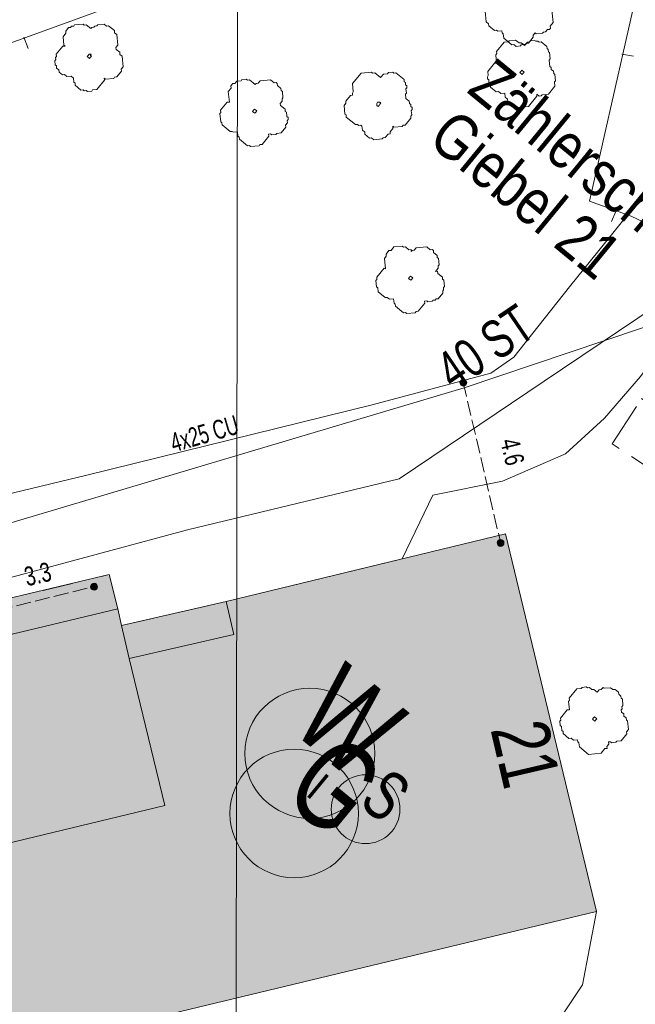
# Model space of a CAD drawing. Header units: metres. Extents: x -740 to 758, y -633 to 854.
# Tile 65 of 256: x -512 to -494, y -68 to -40. Entities that reach past the tile are written whole.
import ezdxf

# ---------------------------------------------------------------- set-up
doc = ezdxf.new("R2010")
doc.units = ezdxf.units.M
doc.header["$MEASUREMENT"] = 0
for name, pattern in [('1248_416', [1.664, 1.248, -0.416]), ('416_125', [0.5408, 0.416, -0.1248]), ('832_832', [1.664, 0.832, -0.832])]:
    doc.linetypes.add(name, pattern=pattern)
for name, color, linetype in [('Gas.LOVION', 7, 'Continuous'), ('Grundkarte.LOVION', 7, 'Continuous'), ('Grundkarte_Text.LOVION', 7, 'Continuous'), ('Strom.LOVION', 7, 'Continuous'), ('StromBemass.LOVION', 7, 'Continuous'), ('ViewBounds.LOVION', 7, 'Continuous'), ('Wasser.LOVION', 7, 'Continuous')]:
    doc.layers.add(name, color=color, linetype=linetype)
doc.styles.add('ERSTELLTER_STIL_1', font='arial.ttf')

msp = doc.modelspace()

# ---------------------------------------------------------------- hatches: boundary and pattern name
at = {"layer": 'Grundkarte.LOVION', "linetype": 'Continuous', "lineweight": 18}
msp.add_hatch(color=9, dxfattribs=at).paths.add_polyline_path([(-531.549, -61.133), (-530.03, -67.605), (-529.365, -67.451), (-528.028, -72.965), (-495.425, -65.137), (-497.963, -54.598), (-505.758, -56.483), (-508.678, -57.153), (-508.782, -56.69), (-509.023, -55.738), (-514.107, -56.945), (-526.726, -59.981)])
at = {"layer": 'StromBemass.LOVION', "linetype": 'Continuous', "lineweight": 13}
for points in [[(-499.069, -50.443), (-499.062, -50.433), (-499.056, -50.423), (-499.052, -50.412), (-499.049, -50.4), (-499.047, -50.388), (-499.047, -50.377), (-499.049, -50.365), (-499.052, -50.354), (-499.056, -50.343), (-499.062, -50.332), (-499.069, -50.323), (-499.077, -50.314), (-499.086, -50.307), (-499.096, -50.3), (-499.107, -50.295), (-499.118, -50.292), (-499.13, -50.29), (-499.141, -50.289), (-499.153, -50.29), (-499.165, -50.292), (-499.176, -50.296), (-499.187, -50.301), (-499.197, -50.307), (-499.206, -50.315), (-499.214, -50.323), (-499.221, -50.333), (-499.226, -50.343), (-499.231, -50.354), (-499.233, -50.366), (-499.235, -50.377), (-499.235, -50.389), (-499.233, -50.401), (-499.23, -50.412), (-499.226, -50.423), (-499.22, -50.433), (-499.213, -50.443), (-499.205, -50.452), (-499.196, -50.459), (-499.186, -50.465), (-499.175, -50.47), (-499.164, -50.474), (-499.153, -50.476), (-499.141, -50.477), (-499.129, -50.476), (-499.117, -50.474), (-499.106, -50.47), (-499.096, -50.465), (-499.086, -50.459), (-499.077, -50.451)], [(-498.029, -54.915), (-498.022, -54.905), (-498.016, -54.895), (-498.012, -54.884), (-498.009, -54.873), (-498.007, -54.861), (-498.007, -54.849), (-498.009, -54.837), (-498.012, -54.826), (-498.016, -54.815), (-498.022, -54.805), (-498.029, -54.795), (-498.037, -54.787), (-498.046, -54.779), (-498.056, -54.773), (-498.067, -54.768), (-498.078, -54.764), (-498.09, -54.762), (-498.101, -54.761), (-498.113, -54.762), (-498.125, -54.764), (-498.136, -54.768), (-498.147, -54.773), (-498.157, -54.78), (-498.166, -54.787), (-498.174, -54.796), (-498.181, -54.805), (-498.186, -54.816), (-498.191, -54.827), (-498.193, -54.838), (-498.195, -54.85), (-498.195, -54.862), (-498.193, -54.873), (-498.19, -54.885), (-498.186, -54.896), (-498.18, -54.906), (-498.173, -54.915), (-498.165, -54.924), (-498.156, -54.932), (-498.146, -54.938), (-498.135, -54.943), (-498.124, -54.946), (-498.113, -54.949), (-498.101, -54.949), (-498.089, -54.949), (-498.078, -54.946), (-498.066, -54.943), (-498.056, -54.938), (-498.046, -54.931), (-498.037, -54.924)], [(-509.374, -56.135), (-509.367, -56.125), (-509.361, -56.114), (-509.357, -56.103), (-509.354, -56.092), (-509.352, -56.08), (-509.352, -56.068), (-509.354, -56.056), (-509.357, -56.044), (-509.361, -56.033), (-509.367, -56.023), (-509.374, -56.013), (-509.383, -56.004), (-509.392, -55.997), (-509.402, -55.99), (-509.413, -55.985), (-509.424, -55.981), (-509.436, -55.979), (-509.448, -55.979), (-509.46, -55.979), (-509.472, -55.982), (-509.483, -55.985), (-509.494, -55.99), (-509.504, -55.997), (-509.513, -56.005), (-509.521, -56.013), (-509.528, -56.023), (-509.534, -56.034), (-509.539, -56.045), (-509.542, -56.056), (-509.543, -56.068), (-509.543, -56.08), (-509.541, -56.092), (-509.538, -56.104), (-509.534, -56.115), (-509.528, -56.125), (-509.521, -56.135), (-509.513, -56.144), (-509.504, -56.151), (-509.493, -56.158), (-509.483, -56.163), (-509.471, -56.166), (-509.459, -56.169), (-509.447, -56.169), (-509.435, -56.169), (-509.424, -56.166), (-509.412, -56.163), (-509.401, -56.157), (-509.391, -56.151), (-509.382, -56.143)]]:
    msp.add_hatch(color=7, dxfattribs=at).paths.add_polyline_path(points)

# ---------------------------------------------------------------- linework, layer by layer
at = {"layer": 'Gas.LOVION', "color": 5, "linetype": 'Continuous', "lineweight": 18}
msp.add_lwpolyline([(-476.437, -50.912), (-476.544, -50.878), (-482.316, -49.122), (-486.721, -47.602), (-492.199, -47.192), (-496.886, -50.34), (-500.934, -53.07), (-506.84, -54.49), (-512.787, -56.091), (-512.749, -56.472), (-512.418, -57.444)], dxfattribs=at)
msp.add_circle((-503.863, -62.4), 1.792, dxfattribs=at)
at = {"layer": 'Grundkarte.LOVION', "color": 8, "linetype": 'Continuous', "lineweight": 18}
for points in [[(-520.793, -44.18), (-493.079, -34.111)], [(-495.543, -72.095), (-493.557, -66.403), (-492.623, -63.563), (-491.663, -60.691), (-488.055, -49.225), (-491.852, -46.966), (-494.454, -45.742), (-495.618, -45.324), (-493.079, -34.111)], [(-511.286, -41.063), (-511.405, -40.75)], [(-494.389, -41.273), (-494.719, -41.217)], [(-495.002, -45.885), (-494.881, -45.607)]]:
    msp.add_lwpolyline(points, dxfattribs=at)
at = {"layer": 'Grundkarte.LOVION', "color": 253, "linetype": 'Continuous', "lineweight": 18}
for points in [[(-519.785, -55.401), (-509.649, -52.962), (-501.684, -51.001), (-498.371, -50.115), (-497.735, -49.669), (-496.182, -47.714), (-492.939, -43.703), (-491.97, -42.13), (-489.986, -38.537), (-483.012, -37.323), (-484.803, -44.09), (-489.278, -42.458), (-491.767, -46.928), (-494.195, -50.21), (-495.204, -51.372), (-496.289, -52.365), (-498.047, -53.128), (-499.989, -53.525), (-500.85, -55.294), (-505.758, -56.483), (-508.678, -57.153), (-508.782, -56.69), (-530.644, -61.931)], [(-528.028, -72.965), (-495.425, -65.137), (-495.816, -67.185), (-498.368, -71.011), (-500.762, -76.151), (-500.839, -76.573), (-500.798, -76.983), (-500.583, -77.375), (-500.926, -77.793), (-502.32, -76.54), (-502.857, -75.883), (-503.835, -72.225), (-506.429, -71.386), (-510.146, -72.37), (-513.318, -73.478)]]:
    msp.add_lwpolyline(points, dxfattribs=at)
at = {"layer": 'Grundkarte.LOVION', "color": 9, "linetype": 'Continuous', "lineweight": 18}
msp.add_lwpolyline([(-496.672, -39.989), (-496.637, -40.34), (-496.717, -40.437), (-496.711, -40.495), (-496.737, -40.527), (-496.796, -40.533), (-496.849, -40.597), (-496.907, -40.603), (-496.934, -40.635), (-497.109, -40.652), (-497.141, -40.626), (-497.194, -40.69), (-497.189, -40.749), (-497.321, -40.91), (-497.379, -40.915), (-497.432, -40.98), (-497.464, -40.953), (-497.523, -40.959), (-497.549, -40.991), (-497.666, -41.002), (-497.73, -40.95), (-497.789, -40.955), (-498.014, -40.77), (-498.025, -40.653), (-498.058, -40.627), (-498.063, -40.568), (-498.18, -40.58), (-498.213, -40.553), (-498.271, -40.559), (-498.432, -40.427), (-498.438, -40.369), (-498.502, -40.316), (-498.53, -40.023)], dxfattribs=at)
for points in [[(-509.165, -41.89), (-509.16, -41.949), (-509.371, -42.206), (-509.488, -42.217), (-509.514, -42.25), (-509.632, -42.261), (-509.664, -42.235), (-509.722, -42.24), (-509.754, -42.214), (-509.813, -42.22), (-509.974, -42.088), (-509.979, -42.029), (-510.011, -42.003), (-510.023, -41.885), (-510.087, -41.833), (-510.204, -41.844), (-510.269, -41.791), (-510.327, -41.797), (-510.424, -41.718), (-510.429, -41.659), (-510.494, -41.606), (-510.499, -41.548), (-510.531, -41.521), (-510.543, -41.404), (-510.516, -41.372), (-510.522, -41.314), (-510.496, -41.281), (-510.501, -41.223), (-510.317, -40.998), (-510.258, -40.992), (-510.29, -40.966), (-510.313, -40.732), (-510.234, -40.635), (-510.24, -40.577), (-510.16, -40.48), (-510.102, -40.474), (-510.075, -40.442), (-510.017, -40.437), (-509.99, -40.404), (-509.756, -40.382), (-509.724, -40.408), (-509.665, -40.402), (-509.537, -40.508), (-509.511, -40.476), (-509.452, -40.47), (-509.426, -40.438), (-509.367, -40.432), (-509.341, -40.4), (-509.165, -40.383), (-509.101, -40.436), (-509.042, -40.43), (-508.881, -40.562), (-508.876, -40.621), (-508.811, -40.673), (-508.783, -40.966), (-508.836, -41.03), (-508.83, -41.089), (-508.733, -41.168), (-508.728, -41.227), (-508.663, -41.28), (-508.635, -41.572), (-508.688, -41.637), (-508.682, -41.695), (-508.814, -41.856), (-508.873, -41.862), (-508.899, -41.894), (-509.133, -41.917)], [(-497.093, -42.335), (-497.087, -42.394), (-497.325, -42.683), (-497.617, -42.712), (-497.649, -42.685), (-497.708, -42.691), (-497.901, -42.533), (-497.907, -42.474), (-497.971, -42.421), (-497.982, -42.304), (-498.099, -42.316), (-498.164, -42.263), (-498.222, -42.269), (-498.383, -42.137), (-498.389, -42.078), (-498.421, -42.052), (-498.432, -41.934), (-498.464, -41.908), (-498.47, -41.849), (-498.444, -41.817), (-498.455, -41.7), (-498.27, -41.475), (-498.212, -41.47), (-498.235, -41.235), (-498.208, -41.203), (-498.214, -41.145), (-498.003, -40.888), (-497.885, -40.876), (-497.859, -40.844), (-497.683, -40.827), (-497.587, -40.906), (-497.528, -40.9), (-497.464, -40.953), (-497.406, -40.947), (-497.353, -40.883), (-497.294, -40.877), (-497.268, -40.845), (-497.151, -40.834), (-497.119, -40.86), (-497.06, -40.855), (-497.028, -40.881), (-496.969, -40.875), (-496.809, -41.007), (-496.803, -41.066), (-496.771, -41.092), (-496.765, -41.151), (-496.733, -41.177), (-496.716, -41.353), (-496.742, -41.385), (-496.725, -41.561), (-496.693, -41.587), (-496.687, -41.646), (-496.623, -41.698), (-496.617, -41.757), (-496.585, -41.783), (-496.568, -41.959), (-496.594, -41.991), (-496.583, -42.108), (-496.768, -42.333), (-496.943, -42.35), (-496.97, -42.383), (-497.028, -42.388)], [(-509.547, -41.307), (-509.574, -41.339), (-509.638, -41.286), (-509.612, -41.254), (-509.585, -41.222), (-509.527, -41.216), (-509.553, -41.248), (-509.521, -41.275)], [(-501.113, -43.231), (-501.108, -43.29), (-501.187, -43.386), (-501.181, -43.445), (-501.24, -43.45), (-501.319, -43.547), (-501.377, -43.552), (-501.404, -43.585), (-501.638, -43.607), (-501.702, -43.555), (-501.761, -43.56), (-501.889, -43.455), (-501.895, -43.396), (-501.959, -43.343), (-501.971, -43.226), (-502.003, -43.2), (-502.062, -43.206), (-502.094, -43.179), (-502.152, -43.185), (-502.409, -42.974), (-502.415, -42.915), (-502.447, -42.889), (-502.47, -42.654), (-502.417, -42.59), (-502.423, -42.532), (-502.291, -42.371), (-502.232, -42.365), (-502.238, -42.307), (-502.212, -42.274), (-502.235, -42.04), (-501.997, -41.751), (-501.704, -41.722), (-501.672, -41.749), (-501.613, -41.743), (-501.453, -41.875), (-501.373, -41.779), (-501.256, -41.767), (-501.23, -41.735), (-501.113, -41.724), (-501.081, -41.75), (-501.022, -41.744), (-500.797, -41.929), (-500.791, -41.988), (-500.759, -42.014), (-500.754, -42.073), (-500.721, -42.099), (-500.716, -42.158), (-500.742, -42.19), (-500.731, -42.307), (-500.757, -42.339), (-500.746, -42.456), (-500.649, -42.535), (-500.644, -42.594), (-500.611, -42.62), (-500.606, -42.679), (-500.574, -42.705), (-500.568, -42.764), (-500.594, -42.796), (-500.583, -42.913), (-500.609, -42.945), (-500.603, -43.004), (-500.762, -43.197), (-500.82, -43.202), (-500.847, -43.235), (-501.081, -43.257)], [(-497.475, -41.752), (-497.501, -41.784), (-497.565, -41.731), (-497.539, -41.699), (-497.513, -41.667), (-497.448, -41.72)], [(-504.579, -43.452), (-504.574, -43.51), (-504.758, -43.735), (-504.817, -43.741), (-504.843, -43.773), (-505.078, -43.796), (-505.11, -43.77), (-505.168, -43.775), (-505.393, -43.59), (-505.399, -43.532), (-505.431, -43.505), (-505.443, -43.388), (-505.56, -43.4), (-505.592, -43.373), (-505.65, -43.379), (-505.875, -43.194), (-505.881, -43.136), (-505.913, -43.109), (-505.936, -42.875), (-505.91, -42.843), (-505.915, -42.784), (-505.731, -42.559), (-505.672, -42.554), (-505.701, -42.261), (-505.621, -42.164), (-505.627, -42.106), (-505.574, -42.042), (-505.516, -42.036), (-505.463, -41.972), (-505.346, -41.96), (-505.319, -41.928), (-505.202, -41.917), (-505.17, -41.943), (-505.112, -41.937), (-504.951, -42.069), (-504.924, -42.037), (-504.866, -42.031), (-504.813, -41.967), (-504.52, -41.939), (-504.424, -42.018), (-504.365, -42.012), (-504.333, -42.039), (-504.327, -42.097), (-504.231, -42.176), (-504.225, -42.235), (-504.193, -42.261), (-504.176, -42.437), (-504.202, -42.469), (-504.197, -42.528), (-504.25, -42.592), (-504.244, -42.65), (-504.115, -42.756), (-504.11, -42.815), (-504.077, -42.841), (-504.066, -42.958), (-504.034, -42.985), (-504.028, -43.043), (-504.055, -43.075), (-504.049, -43.134), (-504.102, -43.198), (-504.096, -43.257), (-504.228, -43.417), (-504.345, -43.429), (-504.371, -43.461), (-504.489, -43.472), (-504.521, -43.446)], [(-501.495, -42.648), (-501.522, -42.68), (-501.554, -42.653), (-501.56, -42.595), (-501.533, -42.563), (-501.475, -42.557), (-501.443, -42.583), (-501.469, -42.616)], [(-504.935, -42.836), (-504.961, -42.868), (-505.026, -42.816), (-504.999, -42.783), (-504.973, -42.751), (-504.909, -42.804)], [(-500.223, -48.109), (-500.217, -48.168), (-500.402, -48.393), (-500.46, -48.399), (-500.487, -48.431), (-500.721, -48.454), (-500.753, -48.427), (-500.812, -48.433), (-501.037, -48.248), (-501.042, -48.189), (-501.074, -48.163), (-501.086, -48.046), (-501.203, -48.057), (-501.267, -48.005), (-501.326, -48.01), (-501.519, -47.852), (-501.53, -47.735), (-501.562, -47.708), (-501.579, -47.533), (-501.553, -47.501), (-501.559, -47.442), (-501.347, -47.185), (-501.315, -47.211), (-501.344, -46.919), (-501.291, -46.854), (-501.297, -46.796), (-501.217, -46.699), (-501.159, -46.694), (-501.08, -46.597), (-500.845, -46.574), (-500.813, -46.601), (-500.755, -46.595), (-500.658, -46.674), (-500.6, -46.668), (-500.594, -46.727), (-500.568, -46.695), (-500.509, -46.689), (-500.456, -46.625), (-500.164, -46.596), (-500.067, -46.675), (-500.009, -46.67), (-499.976, -46.696), (-499.971, -46.755), (-499.874, -46.834), (-499.869, -46.893), (-499.836, -46.919), (-499.819, -47.095), (-499.846, -47.127), (-499.84, -47.185), (-499.919, -47.282), (-499.861, -47.276), (-499.855, -47.335), (-499.726, -47.44), (-499.721, -47.499), (-499.689, -47.525), (-499.671, -47.701), (-499.698, -47.733), (-499.692, -47.791), (-499.718, -47.824), (-499.713, -47.882), (-499.845, -48.043), (-499.903, -48.049), (-499.93, -48.081), (-499.988, -48.086), (-500.015, -48.119), (-500.132, -48.13), (-500.164, -48.104)], [(-500.578, -47.494), (-500.605, -47.526), (-500.669, -47.473), (-500.643, -47.441), (-500.616, -47.409), (-500.552, -47.462)], [(-495.089, -60.405), (-495.084, -60.464), (-495.137, -60.528), (-495.131, -60.587), (-495.189, -60.592), (-495.295, -60.721), (-495.646, -60.755), (-495.903, -60.544), (-495.915, -60.427), (-495.947, -60.4), (-495.953, -60.342), (-496.07, -60.353), (-496.134, -60.3), (-496.193, -60.306), (-496.353, -60.174), (-496.359, -60.116), (-496.391, -60.089), (-496.403, -59.972), (-496.435, -59.946), (-496.446, -59.829), (-496.42, -59.796), (-496.426, -59.738), (-496.241, -59.513), (-496.182, -59.507), (-496.205, -59.273), (-496.179, -59.241), (-496.184, -59.182), (-495.973, -58.925), (-495.856, -58.914), (-495.829, -58.882), (-495.712, -58.87), (-495.68, -58.896), (-495.622, -58.891), (-495.557, -58.944), (-495.499, -58.938), (-495.402, -59.017), (-495.35, -58.953), (-495.291, -58.947), (-495.238, -58.883), (-495.206, -58.909), (-495.03, -58.892), (-494.966, -58.945), (-494.908, -58.939), (-494.811, -59.018), (-494.805, -59.077), (-494.741, -59.13), (-494.735, -59.188), (-494.703, -59.215), (-494.686, -59.39), (-494.713, -59.423), (-494.707, -59.481), (-494.733, -59.513), (-494.728, -59.572), (-494.663, -59.625), (-494.658, -59.683), (-494.593, -59.736), (-494.588, -59.795), (-494.555, -59.821), (-494.533, -60.055), (-494.585, -60.119), (-494.58, -60.178), (-494.738, -60.371), (-494.855, -60.382), (-494.882, -60.414), (-494.999, -60.426), (-495.031, -60.399)], [(-495.445, -59.79), (-495.472, -59.822), (-495.536, -59.769), (-495.509, -59.737), (-495.483, -59.705), (-495.419, -59.758)]]:
    msp.add_lwpolyline(points, close=True, dxfattribs=at)
at = {"layer": 'Grundkarte.LOVION', "color": 8, "linetype": '1248_416', "lineweight": 18}
msp.add_lwpolyline([(-492.017, -54.046), (-494.986, -52.09), (-494.164, -50.827), (-491.215, -52.874)], close=True, dxfattribs=at)
at = {"layer": 'Grundkarte.LOVION', "color": 8, "linetype": 'Continuous', "lineweight": 18}
msp.add_lwpolyline([(-531.549, -61.133), (-526.726, -59.981), (-514.107, -56.945), (-509.023, -55.738), (-508.782, -56.69), (-508.678, -57.153), (-505.758, -56.483), (-497.963, -54.598), (-495.425, -65.137), (-528.028, -72.965), (-529.365, -67.451), (-530.03, -67.605)], close=True, dxfattribs=at)
at = {"layer": 'Grundkarte.LOVION', "color": 251, "linetype": 'Continuous', "lineweight": 13}
for points in [[(-529.365, -67.451), (-507.477, -62.178), (-508.469, -58.078), (-505.55, -57.408), (-505.758, -56.483), (-497.963, -54.598), (-495.425, -65.137), (-528.028, -72.965)], [(-530.03, -67.605), (-531.549, -61.133), (-526.726, -59.981), (-514.107, -56.945), (-509.023, -55.738), (-508.782, -56.69), (-530.644, -61.931), (-529.365, -67.451)], [(-508.469, -58.078), (-508.678, -57.153), (-505.758, -56.483), (-505.55, -57.408)]]:
    msp.add_lwpolyline(points, close=True, dxfattribs=at)
at = {"layer": 'Grundkarte.LOVION', "color": 8, "linetype": '832_832', "lineweight": 18}
for points in [[(-529.365, -67.451), (-530.03, -67.605), (-531.549, -61.133), (-526.726, -59.981), (-514.107, -56.945), (-509.023, -55.738), (-508.782, -56.69)], [(-508.678, -57.153), (-505.758, -56.483)]]:
    msp.add_lwpolyline(points, dxfattribs=at)
at = {"layer": 'Strom.LOVION', "color": 5, "linetype": 'Continuous', "lineweight": 18}
msp.add_lwpolyline([(-476.197, -51.701), (-476.223, -51.438), (-476.374, -51.098), (-476.836, -50.906), (-477.138, -51.143), (-477.314, -51.16), (-488.283, -49.306), (-488.503, -49.018), (-488.478, -48.823), (-488.224, -48.251), (-488.116, -47.99), (-488.097, -47.737), (-488.298, -47.49), (-488.779, -47.257), (-489.328, -47.236), (-499.114, -50.528), (-513.187, -54.712), (-512.667, -56.863)], dxfattribs=at)
at = {"layer": 'Strom.LOVION', "color": 1, "linetype": 'Continuous', "lineweight": 18}
msp.add_circle((-501.871, -62.281), 0.959, dxfattribs=at)
at = {"layer": 'StromBemass.LOVION', "color": 7, "linetype": '416_125', "lineweight": 13}
for points in [[(-499.145, -50.368), (-498.099, -54.862)], [(-513.187, -54.712), (-512.667, -56.863), (-509.463, -56.077)]]:
    msp.add_lwpolyline(points, dxfattribs=at)
at = {"layer": 'StromBemass.LOVION', "color": 7, "linetype": 'Continuous', "lineweight": 13}
for centre, radius in [((-499.141, -50.383), 0.0939), ((-498.101, -54.855), 0.0939), ((-509.448, -56.074), 0.0955)]:
    msp.add_circle(centre, radius, dxfattribs=at)
at = {"layer": 'ViewBounds.LOVION', "color": 1, "linetype": 'Continuous', "lineweight": 18}
msp.add_lwpolyline([(528.379, 238.399), (527.852, -123.837), (-505.561, -122.336), (-505.035, 239.901)], close=True, dxfattribs=at)
at = {"layer": 'Wasser.LOVION', "color": 94, "linetype": 'Continuous', "lineweight": 18}
msp.add_circle((-503.427, -60.724), 1.815, dxfattribs=at)

# ---------------------------------------------------------------- texts
at = {"layer": 'Gas.LOVION', "color": 5, "linetype": 'Continuous', "lineweight": 18, "attachment_point": 7, "style": 'ERSTELLTER_STIL_1'}
for s, insert, char_height, rotation in [('{\\A1;\\W0.71558x;40 ST}', (-499.401, -50.642), 1.06709, 34.2427), ('{\\A1;\\W0.71561x;G}', (-504.274, -61.988), 2.48983, 320.5841)]:
    msp.add_mtext(s, dxfattribs=dict(at, insert=insert, char_height=char_height, rotation=rotation))
at = {"layer": 'Grundkarte_Text.LOVION', "color": 8, "linetype": 'Continuous', "lineweight": 18, "insert": (-498.388, -60.049), "char_height": 1.60082, "attachment_point": 7, "rotation": 283.1058, "style": 'ERSTELLTER_STIL_1'}
msp.add_mtext('{\\A1;\\W0.71560x;21}', dxfattribs=at)
at = {"layer": 'Grundkarte_Text.LOVION', "color": 7, "linetype": 'Continuous', "lineweight": 13, "insert": (-503.572, -61.874), "char_height": 0.83073, "attachment_point": 7, "rotation": 320.584, "style": 'ERSTELLTER_STIL_1'}
msp.add_mtext('{\\A1;\\W0.89451x;I}', dxfattribs=at)
at = {"layer": 'Strom.LOVION', "color": 5, "linetype": 'Continuous', "lineweight": 18, "insert": (-507.221, -52.339), "char_height": 0.53354, "attachment_point": 7, "rotation": 16.2435, "style": 'ERSTELLTER_STIL_1'}
msp.add_mtext('{\\A1;\\W0.66789x;4x25 CU }', dxfattribs=at)
at = {"layer": 'Strom.LOVION', "color": 1, "linetype": 'Continuous', "lineweight": 18, "insert": (-502.104, -62.149), "char_height": 1.37442, "attachment_point": 7, "rotation": 320.584, "style": 'ERSTELLTER_STIL_1'}
msp.add_mtext('{\\A1;\\W0.71558x;S}', dxfattribs=at)
at = {"layer": 'StromBemass.LOVION', "color": 7, "linetype": 'Continuous', "lineweight": 13, "char_height": 0.53355, "attachment_point": 7, "style": 'ERSTELLTER_STIL_1'}
for s, insert, rotation in [('{\\A1;\\W0.71558x;4.6}', (-498.121, -52.012), 283.2448), ('{\\A1;\\W0.71557x;3.3}', (-511.318, -56.074), 13.2427)]:
    msp.add_mtext(s, dxfattribs=dict(at, insert=insert, rotation=rotation))
at = {"layer": 'Wasser.LOVION', "color": 94, "linetype": 'Continuous', "lineweight": 18, "attachment_point": 7, "rotation": 320.584, "style": 'ERSTELLTER_STIL_1'}
for s, insert, char_height in [('{\\A1;\\W0.80002x;Zählerschacht}', (-499.085, -42.279), 1.28137), ('{\\A1;\\W0.80002x;Giebel 21}', (-500.185, -43.692), 1.28137), ('{\\A1;\\W0.71562x;W}', (-504.025, -60.039), 2.48982)]:
    msp.add_mtext(s, dxfattribs=dict(at, insert=insert, char_height=char_height))

doc.saveas('drawing.dxf')
